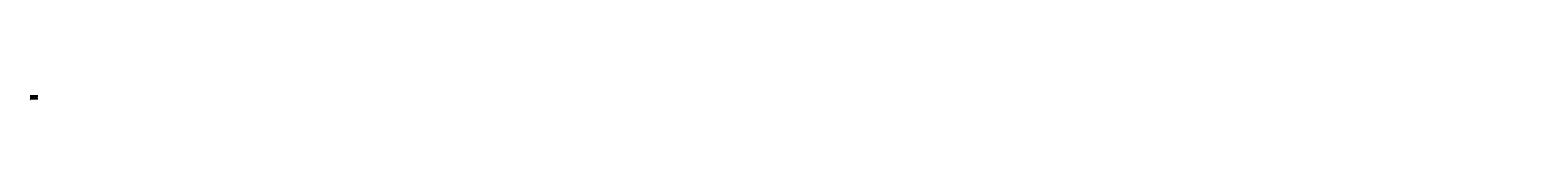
# Model space of a CAD drawing. Header units: millimetres. Extents: x 801 to 25336158, y 3110 to 29176.
import ezdxf

# ---------------------------------------------------------------- set-up
doc = ezdxf.new("R2010")
doc.units = ezdxf.units.MM
doc.linetypes.add('ACAD_ISO03W100', pattern=[30, 12, -18])
doc.layers.add('0. Text', color=7, linetype='Continuous')
doc.layers.add('1. Drawing', color=253, linetype='Continuous')
doc.styles.add('CENTURY_GOTHIC', font='GOTHIC.TTF')

msp = doc.modelspace()

# ---------------------------------------------------------------- linework, layer by layer
for points in [[(55111, 27462), (801, 27462)], [(55111, 10645), (801, 10645)], [(55111, 8645), (801, 8645)]]:
    msp.add_lwpolyline(points)
at = {"linetype": 'ACAD_ISO03W100', "ltscale": 20}
for points in [[(55111, 25321), (801, 25321)], [(27956, 25321), (27956, 12028)]]:
    msp.add_lwpolyline(points, dxfattribs=at)
for p in [(18904, 25321), (37007, 25321)]:
    msp.add_point(p)
at = {"layer": '1. Drawing'}
for p, q in [((13925, 20158), (13938, 19797)), ((13974, 20162), (13967, 19797)), ((14571, 20165), (14579, 19797)), ((14618, 20165), (14610, 19797)), ((15027, 20165), (15034, 19797)), ((15073, 20165), (15066, 19797)), ((40714, 20151), (40655, 19797)), ((41060, 20158), (41074, 19797)), ((41109, 20162), (41102, 19797)), ((41764, 20165), (41772, 19797)), ((41811, 20162), (41803, 19797)), ((42238, 20162), (42245, 19797)), ((42284, 20165), (42277, 19797))]:
    msp.add_line(p, q, dxfattribs=at)
for points in [[(13580, 20151), (13523, 19808), (13549, 19808)], [(13938, 19797), (13967, 19797)], [(14579, 19797), (14610, 19797)], [(15066, 19797), (15034, 19797)], [(40655, 19797), (40680, 19797)], [(41074, 19797), (41102, 19797)], [(41772, 19797), (41803, 19797)], [(42245, 19797), (42277, 19797)]]:
    msp.add_lwpolyline(points, dxfattribs=at)
for centre, start, end in [((41556, 19235), 346.3702254, 2.9507079), ((42493, 19235), 177.0492921, 193.6297746)]:
    msp.add_arc(centre, 232, start, end, dxfattribs=at)
for points, knots in [([(13623, 20170), (13609, 20213), (13585, 20277), (13559, 20293), (13521, 20317), (13485, 20328), (13477, 20362), (13469, 20397), (13431, 20533), (13431, 20533), (13431, 20533), (13424, 20563), (13457, 20562), (13491, 20562), (13530, 20561), (13530, 20561), (13530, 20561), (13557, 20560), (13571, 20541), (13584, 20521), (13689, 20333), (13689, 20333), (13689, 20333), (13780, 20165), (13780, 20165)], [0, 0, 0, 0, 1, 1, 1, 2, 2, 2, 3, 3, 3, 4, 4, 4, 5, 5, 5, 6, 6, 6, 7, 7, 7, 8, 8, 8, 8]), ([(13573, 20283), (13557, 20280), (13535, 20271), (13532, 20247), (13526, 20206), (13525, 20156), (13568, 20156), (13568, 20156), (13606, 20138), (13632, 20155), (13632, 20155), (13549, 19808), (13549, 19808)], [0, 0, 0, 0, 1, 1, 1, 2, 2, 2, 3, 3, 3, 4, 4, 4, 4]), ([(13780, 20165), (13780, 20154), (13767, 20156), (13767, 20156), (13767, 20156), (13657, 20155), (13640, 20155), (13624, 20154), (13623, 20170), (13623, 20170)], [0, 0, 0, 0, 1, 1, 1, 2, 2, 2, 3, 3, 3, 3]), ([(13997, 20243), (13997, 20243), (13989, 20285), (13925, 20287), (13892, 20288), (13796, 20290), (13713, 20288)], [4, 4, 4, 4, 5, 5, 5, 5.957878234, 5.957878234, 5.957878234, 5.957878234]), ([(14822, 20158), (14806, 20158), (14783, 20158), (14783, 20158), (14730, 20158), (14644, 20164), (14644, 20164), (14644, 20164), (14622, 20164), (14622, 20164), (14595, 20154), (14566, 20168), (14566, 20168), (14566, 20168), (14555, 20176), (14556, 20194), (14556, 20211), (14558, 20222), (14558, 20222), (14558, 20222), (14563, 20262), (14585, 20270), (14621, 20282), (14720, 20286), (14786, 20289), (14786, 20289), (14807, 20289), (14822, 20289)], [0.365784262, 0.365784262, 0.365784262, 0.365784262, 1, 1, 1, 2, 2, 2, 3, 3, 3, 4, 4, 4, 5, 5, 5, 6, 6, 6, 7, 7, 7, 8, 8, 8, 8.624344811, 8.624344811, 8.624344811, 8.624344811]), ([(14822, 18866), (14758, 18868), (14555, 18878), (14557, 18945), (14560, 19025), (14588, 19152), (14588, 19152)], [0.14961476, 0.14961476, 0.14961476, 0.14961476, 1, 1, 1, 2, 2, 2, 2]), ([(14588, 19152), (14588, 19152), (14583, 19319), (14583, 19319), (14582, 19331), (14586, 19343), (14593, 19352), (14616, 19381), (14678, 19436), (14812, 19436), (14812, 19436), (14817, 19436), (14822, 19436)], [0, 0, 0, 0, 1, 1, 1, 2, 2, 2, 3, 3, 3, 3.419172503, 3.419172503, 3.419172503, 3.419172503]), ([(14602, 20274), (14602, 20274), (14639, 20548), (14639, 20548), (14639, 20548), (14640, 20567), (14664, 20567), (14683, 20567), (14782, 20567), (14822, 20567)], [0, 0, 0, 0, 1, 1, 1, 2, 2, 2, 2.792705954, 2.792705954, 2.792705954, 2.792705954]), ([(14602, 19335), (14639, 19359), (14680, 19408), (14812, 19413), (14812, 19413), (14817, 19413), (14822, 19413)], [0, 0, 0, 0, 1, 1, 1, 1.419172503, 1.419172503, 1.419172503, 1.419172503]), ([(14630, 19280), (14667, 19304), (14724, 19327), (14812, 19327), (14812, 19327), (14817, 19327), (14822, 19327)], [0, 0, 0, 0, 1, 1, 1, 1.419172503, 1.419172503, 1.419172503, 1.419172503]), ([(14662, 20282), (14662, 20282), (14673, 20357), (14673, 20357), (14673, 20357), (14675, 20380), (14698, 20380), (14715, 20380), (14789, 20380), (14822, 20380)], [0, 0, 0, 0, 1, 1, 1, 2, 2, 2, 2.764616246, 2.764616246, 2.764616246, 2.764616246]), ([(15043, 20274), (15043, 20274), (15005, 20548), (15005, 20548), (15005, 20548), (15005, 20567), (14980, 20567), (14961, 20567), (14862, 20567), (14822, 20567)], [0, 0, 0, 0, 1, 1, 1, 2, 2, 2, 2.792705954, 2.792705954, 2.792705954, 2.792705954]), ([(14983, 20282), (14983, 20282), (14972, 20357), (14972, 20357), (14972, 20357), (14969, 20380), (14947, 20380), (14930, 20380), (14856, 20380), (14822, 20380)], [0, 0, 0, 0, 1, 1, 1, 2, 2, 2, 2.764616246, 2.764616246, 2.764616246, 2.764616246]), ([(14822, 20158), (14839, 20158), (14861, 20158), (14861, 20158), (14914, 20158), (15001, 20164), (15001, 20164), (15001, 20164), (15023, 20164), (15023, 20164), (15049, 20154), (15079, 20168), (15079, 20168), (15079, 20168), (15089, 20176), (15089, 20194), (15088, 20211), (15087, 20222), (15087, 20222), (15087, 20222), (15082, 20262), (15059, 20270), (15024, 20282), (14925, 20286), (14859, 20289), (14859, 20289), (14838, 20289), (14822, 20289)], [0.365784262, 0.365784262, 0.365784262, 0.365784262, 1, 1, 1, 2, 2, 2, 3, 3, 3, 4, 4, 4, 5, 5, 5, 6, 6, 6, 7, 7, 7, 8, 8, 8, 8.624344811, 8.624344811, 8.624344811, 8.624344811]), ([(15057, 19152), (15057, 19152), (15062, 19319), (15062, 19319), (15062, 19331), (15059, 19343), (15051, 19352), (15029, 19381), (14967, 19436), (14833, 19436), (14833, 19436), (14828, 19436), (14822, 19436)], [0, 0, 0, 0, 1, 1, 1, 2, 2, 2, 3, 3, 3, 3.419172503, 3.419172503, 3.419172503, 3.419172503]), ([(15042, 19335), (15006, 19359), (14964, 19408), (14833, 19413), (14833, 19413), (14828, 19413), (14822, 19413)], [0, 0, 0, 0, 1, 1, 1, 1.419172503, 1.419172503, 1.419172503, 1.419172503]), ([(15014, 19280), (14978, 19304), (14920, 19327), (14833, 19327), (14833, 19327), (14828, 19327), (14822, 19327)], [0, 0, 0, 0, 1, 1, 1, 1.419172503, 1.419172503, 1.419172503, 1.419172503]), ([(14822, 18866), (14886, 18868), (15089, 18878), (15087, 18945), (15085, 19025), (15057, 19152), (15057, 19152)], [0.14961476, 0.14961476, 0.14961476, 0.14961476, 1, 1, 1, 2, 2, 2, 2]), ([(40756, 20170), (40742, 20213), (40718, 20277), (40693, 20293), (40654, 20317), (40618, 20328), (40610, 20362), (40603, 20397), (40564, 20533), (40564, 20533), (40564, 20533), (40557, 20563), (40591, 20562), (40624, 20562), (40663, 20561), (40663, 20561), (40663, 20561), (40691, 20560), (40704, 20541), (40711, 20531), (40744, 20473), (40773, 20421), (40773, 20421), (40788, 20392), (40815, 20390), (40842, 20387), (40953, 20385), (40953, 20385), (40953, 20385), (41021, 20389), (41027, 20335), (41033, 20280), (41048, 20164), (41025, 20158)], [0, 0, 0, 0, 1, 1, 1, 2, 2, 2, 3, 3, 3, 4, 4, 4, 5, 5, 5, 6, 6, 6, 7, 7, 7, 8, 8, 8, 9, 9, 9, 10, 10, 10, 11, 11, 11, 11]), ([(40704, 20282), (40688, 20279), (40669, 20270), (40665, 20247), (40660, 20206), (40659, 20156), (40702, 20156), (40702, 20156), (40739, 20138), (40765, 20155), (40765, 20155), (40680, 19797), (40680, 19797)], [0, 0, 0, 0, 1, 1, 1, 2, 2, 2, 3, 3, 3, 4, 4, 4, 4]), ([(40770, 20155), (40848, 20156), (41060, 20158), (41060, 20158), (41060, 20158), (41094, 20146), (41109, 20162), (41109, 20162), (41134, 20177), (41135, 20212), (41135, 20212), (41132, 20243), (41132, 20243), (41132, 20243), (41124, 20285), (41060, 20287), (41055, 20287), (41048, 20287), (41032, 20288)], [0.183126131, 0.183126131, 0.183126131, 0.183126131, 1, 1, 1, 2, 2, 2, 3, 3, 3, 4, 4, 4, 5, 5, 5, 5.658450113, 5.658450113, 5.658450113, 5.658450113]), ([(41759, 18983), (41759, 18983), (41749, 19004), (41749, 19004), (41749, 19004), (41729, 19041), (41744, 19081), (41759, 19121), (41781, 19180), (41781, 19180)], [0, 0, 0, 0, 1, 1, 1, 2, 2, 2, 3, 3, 3, 3]), ([(42024, 20158), (42009, 20158), (41976, 20158), (41976, 20158), (41923, 20158), (41837, 20164), (41837, 20164), (41837, 20164), (41815, 20164), (41815, 20164), (41788, 20154), (41759, 20168), (41759, 20168), (41759, 20168), (41748, 20176), (41749, 20194), (41749, 20211), (41751, 20222), (41751, 20222), (41751, 20222), (41756, 20262), (41778, 20270), (41814, 20282), (41913, 20286), (41979, 20289), (41979, 20289), (42009, 20289), (42024, 20289)], [0.237411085, 0.237411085, 0.237411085, 0.237411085, 1, 1, 1, 2, 2, 2, 3, 3, 3, 4, 4, 4, 5, 5, 5, 6, 6, 6, 7, 7, 7, 8, 8, 8, 8.756674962, 8.756674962, 8.756674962, 8.756674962]), ([(41756, 20246), (41756, 20246), (41756, 20376), (41756, 20376), (41756, 20376), (41755, 20390), (41766, 20395), (41813, 20415), (41820, 20458), (41820, 20458), (41820, 20458), (41832, 20548), (41832, 20548), (41832, 20548), (41833, 20567), (41857, 20567), (41878, 20567), (41993, 20567), (42024, 20567)], [0, 0, 0, 0, 1, 1, 1, 2, 2, 2, 3, 3, 3, 4, 4, 4, 5, 5, 5, 5.861350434, 5.861350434, 5.861350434, 5.861350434]), ([(42024, 18866), (41972, 18867), (41755, 18874), (41757, 18944), (41757, 18944), (41759, 18983), (41759, 18983), (41759, 18983), (41834, 19050), (41846, 19236)], [0.120006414, 0.120006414, 0.120006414, 0.120006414, 1, 1, 1, 2, 2, 2, 2.990081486, 2.990081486, 2.990081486, 2.990081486]), ([(41787, 19246), (41786, 19284), (41785, 19319), (41785, 19319), (41784, 19331), (41788, 19343), (41795, 19352), (41818, 19381), (41880, 19436), (42014, 19436), (42014, 19436), (42019, 19436), (42024, 19436)], [0.542364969, 0.542364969, 0.542364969, 0.542364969, 1, 1, 1, 2, 2, 2, 3, 3, 3, 3.419172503, 3.419172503, 3.419172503, 3.419172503]), ([(41804, 19335), (41841, 19359), (41882, 19408), (42014, 19413), (42014, 19413), (42019, 19413), (42024, 19413)], [0, 0, 0, 0, 1, 1, 1, 1.419172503, 1.419172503, 1.419172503, 1.419172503]), ([(41832, 19280), (41869, 19304), (41927, 19327), (42014, 19327), (42014, 19327), (42019, 19327), (42024, 19327)], [0, 0, 0, 0, 1, 1, 1, 1.419172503, 1.419172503, 1.419172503, 1.419172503]), ([(41855, 20282), (41855, 20282), (41866, 20357), (41866, 20357), (41866, 20357), (41868, 20380), (41891, 20380), (41910, 20380), (41997, 20380), (42024, 20380)], [0, 0, 0, 0, 1, 1, 1, 2, 2, 2, 2.843083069, 2.843083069, 2.843083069, 2.843083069]), ([(42293, 20246), (42293, 20246), (42293, 20376), (42293, 20376), (42293, 20376), (42294, 20390), (42282, 20395), (42236, 20415), (42229, 20458), (42229, 20458), (42229, 20458), (42216, 20548), (42216, 20548), (42216, 20548), (42216, 20567), (42191, 20567), (42171, 20567), (42056, 20567), (42024, 20567)], [0, 0, 0, 0, 1, 1, 1, 2, 2, 2, 3, 3, 3, 4, 4, 4, 5, 5, 5, 5.861350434, 5.861350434, 5.861350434, 5.861350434]), ([(42194, 20282), (42194, 20282), (42183, 20357), (42183, 20357), (42183, 20357), (42181, 20380), (42158, 20380), (42139, 20380), (42051, 20380), (42024, 20380)], [0, 0, 0, 0, 1, 1, 1, 2, 2, 2, 2.843083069, 2.843083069, 2.843083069, 2.843083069]), ([(42024, 20158), (42040, 20158), (42072, 20158), (42072, 20158), (42125, 20158), (42212, 20164), (42212, 20164), (42212, 20164), (42234, 20164), (42234, 20164), (42260, 20154), (42290, 20168), (42290, 20168), (42290, 20168), (42300, 20176), (42300, 20194), (42299, 20211), (42298, 20222), (42298, 20222), (42298, 20222), (42293, 20262), (42271, 20270), (42235, 20282), (42136, 20286), (42070, 20289), (42070, 20289), (42039, 20289), (42024, 20289)], [0.237411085, 0.237411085, 0.237411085, 0.237411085, 1, 1, 1, 2, 2, 2, 3, 3, 3, 4, 4, 4, 5, 5, 5, 6, 6, 6, 7, 7, 7, 8, 8, 8, 8.756674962, 8.756674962, 8.756674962, 8.756674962]), ([(42262, 19246), (42263, 19284), (42264, 19319), (42264, 19319), (42264, 19331), (42261, 19343), (42254, 19352), (42231, 19381), (42169, 19436), (42035, 19436), (42035, 19436), (42030, 19436), (42024, 19436)], [0.542364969, 0.542364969, 0.542364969, 0.542364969, 1, 1, 1, 2, 2, 2, 3, 3, 3, 3.419172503, 3.419172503, 3.419172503, 3.419172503]), ([(42244, 19335), (42208, 19359), (42167, 19408), (42035, 19413), (42035, 19413), (42030, 19413), (42024, 19413)], [0, 0, 0, 0, 1, 1, 1, 1.419172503, 1.419172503, 1.419172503, 1.419172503]), ([(42217, 19280), (42180, 19304), (42122, 19327), (42035, 19327), (42035, 19327), (42030, 19327), (42024, 19327)], [0, 0, 0, 0, 1, 1, 1, 1.419172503, 1.419172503, 1.419172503, 1.419172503]), ([(42024, 18866), (42077, 18867), (42294, 18874), (42292, 18944), (42292, 18944), (42289, 18983), (42289, 18983), (42289, 18983), (42214, 19050), (42202, 19236)], [0.120006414, 0.120006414, 0.120006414, 0.120006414, 1, 1, 1, 2, 2, 2, 2.990081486, 2.990081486, 2.990081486, 2.990081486]), ([(42289, 18983), (42289, 18983), (42300, 19004), (42300, 19004), (42300, 19004), (42320, 19041), (42305, 19081), (42290, 19121), (42268, 19180), (42268, 19180)], [0, 0, 0, 0, 1, 1, 1, 2, 2, 2, 3, 3, 3, 3])]:
    msp.add_open_spline(points, degree=3, knots=knots, dxfattribs=at)
for points in [[(13778, 20158), (13778, 20158), (13891, 20158), (13925, 20158)], [(13925, 20158), (13925, 20158), (13958, 20146), (13974, 20162)], [(13974, 20162), (13974, 20162), (13999, 20177), (13999, 20212)], [(13999, 20212), (13999, 20212), (13997, 20243), (13997, 20243)], [(14588, 19152), (14588, 19152), (14658, 19208), (14650, 19292)], [(14697, 20555), (14697, 20555), (14733, 20478), (14711, 20395)], [(14697, 19379), (14697, 19379), (14707, 19357), (14714, 19324)], [(14947, 20555), (14947, 20555), (14912, 20478), (14934, 20395)], [(14947, 19379), (14947, 19379), (14937, 19357), (14931, 19324)], [(15057, 19152), (15057, 19152), (14986, 19208), (14994, 19292)], [(40774, 20155), (40758, 20154), (40756, 20170), (40756, 20170)], [(41749, 20189), (41749, 20189), (41721, 20271), (41758, 20385)], [(41766, 20370), (41766, 20370), (41787, 20330), (41774, 20268)], [(41788, 20393), (41833, 20417), (41835, 20460), (41835, 20460)], [(41846, 19236), (41852, 19253), (41854, 19271), (41852, 19292)], [(41899, 19379), (41899, 19379), (41909, 19357), (41916, 19324)], [(41904, 20555), (41904, 20555), (41940, 20478), (41918, 20395)], [(42145, 20555), (42145, 20555), (42109, 20478), (42131, 20395)], [(42149, 19379), (42149, 19379), (42139, 19357), (42133, 19324)], [(42202, 19236), (42197, 19253), (42194, 19271), (42196, 19292)], [(42260, 20393), (42216, 20417), (42213, 20460), (42213, 20460)], [(42283, 20370), (42283, 20370), (42261, 20330), (42275, 20268)], [(42300, 20189), (42300, 20189), (42328, 20271), (42291, 20385)]]:
    msp.add_open_spline(points, degree=3, dxfattribs=at)

# ---------------------------------------------------------------- texts
at = {"layer": '0. Text', "attachment_point": 1, "style": 'CENTURY_GOTHIC'}
for s, width, gutter_width, insert, char_height in [('{\\fCarisma Classic 300 Light|b0|i0|c0|p2;\\T1.1;\\LNOTE:\\l\\P\\H1.33962x; \\H0.74648x;\\P. the drawings are property of Bonaldo Spa; they are provided for personal use and unauthorized disclosure to third parties is prohibited;\\H1.6773x; \\H0.5962x;^J. the measurements and technical details of the single elements are indicative. There may be a tolerance due to the characteristics of materials used;\\H1.16832x; \\H0.85593x;^J. please refer to the valid price list for all details and sale conditions. Any order which will be placed using these drawings must be confirmed by Bonaldo Company;\\H1.33798x; \\H0.7474x;^J. Bonaldo Company reserves the right to carry out technical changes to the products if necessary without giving prior notice.\\H1.28143x; }', 53609.51, 100, (1392, 6714), 450), ('\\pi11897.80982;{\\fCarisma Classic 400 Regular|b0|i0|c0|p2;MISS MASK}', 27254.82, 147, (27856, 24722), 500), ('\\pi10737.81063;{\\fCarisma Gothic 400 Regular|b0|i0|c0|p2;scale 1:1}', 14972.94, 147, (39819, 10233), 1000), ('\\pi12721.1155;{\\fCarisma Classic 400 Regular|b0|i0|c0|p2;MASK}', 27254.82, 147, (701, 24722), 500)]:
    msp.add_mtext_dynamic_manual_height_columns(s, width=width, gutter_width=gutter_width, heights=[0], dxfattribs=dict(at, insert=insert, char_height=char_height))

doc.saveas('drawing.dxf')
